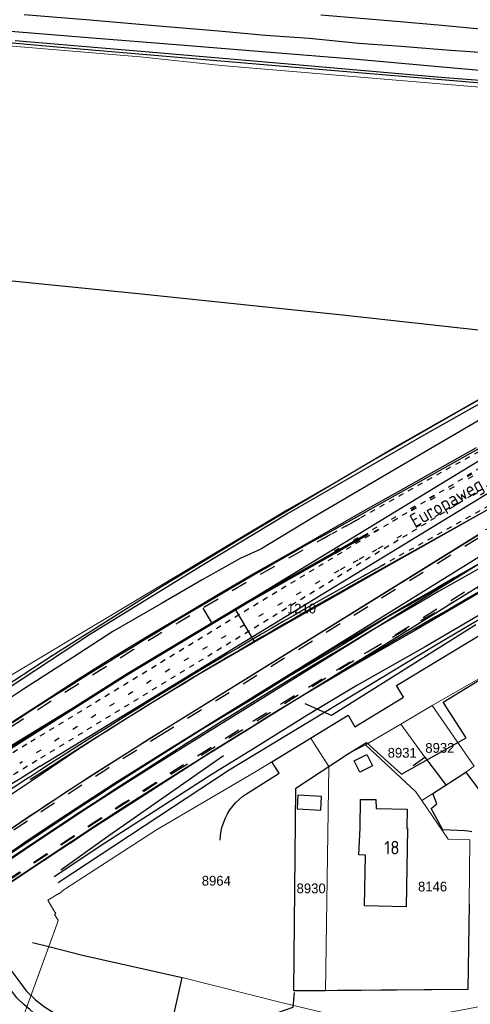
# Model space of a CAD drawing. Header units: metres. Extents: x 233874 to 239264, y 443832 to 448222.
# Tile 53 of 195: x 235221 to 235304, y 445309 to 445491. Entities that reach past the tile are written whole.
import ezdxf
from ezdxf.enums import TextEntityAlignment as Align

# ---------------------------------------------------------------- set-up
doc = ezdxf.new("R2010")
doc.units = ezdxf.units.M
doc.header["$MEASUREMENT"] = 0
for name, pattern in [('DGN3', [54.868356, 36.578904, -18.289452]), ('LIJN1-1', [2, 1, -1]), ('LIJN1-3', [4, 1, -3]), ('PHANTOM', [2.5, 1.25, -0.25, 0.25, -0.25, 0.25, -0.25])]:
    doc.linetypes.add(name, pattern=pattern)
for name, color, linetype in [('DAKRAND-BYG', 4, 'Continuous'), ('Goud-kadastrale grenzen', 13, 'Continuous'), ('Goud-markering', 7, 'Continuous'), ('Goud-ontwerp', 2, 'Continuous'), ('Goud-werkgrens', 210, 'PHANTOM'), ('HEG', 253, 'Continuous'), ('HEK', 253, 'Continuous'), ('HOOFDGEBOUW', 4, 'Continuous'), ('HUISNUMMER', 253, 'Continuous'), ('INSTEEKSLOOT', 153, 'Continuous'), ('KANTVERH', 253, 'Continuous'), ('KUNSTWERK', 253, 'Continuous'), ('MIDSLTGREPPEL', 253, 'Continuous'), ('OVLIJNOBJ', 253, 'Continuous'), ('RASTER', 253, 'Continuous'), ('STRAATNAAM', 253, 'Continuous'), ('TALUDLIJN', 253, 'Continuous')]:
    doc.layers.add(name, color=color, linetype=linetype)
for name, color, linetype, lineweight in [('G01 kadestrale perceelsgrens', 73, 'Continuous', 0), ('G02 kadestrale sectiegrens', 73, 'DGN3', 30), ('Z01 perceelnummer', 73, 'Continuous', 13)]:
    doc.layers.add(name, color=color, linetype=linetype, lineweight=lineweight)
doc.layers.add('Goud-hulp', color=210, linetype='Continuous', plot=False)
doc.styles.get("Standard").update_dxf_attribs({"font": 'iso.shx'})
doc.styles.add('Styledgn001', font='dgn001.shx')

# ---------------------------------------------------------------- blocks, each defined once
blk = doc.blocks.new('A$C1532452F')
at = {"layer": 'G01 kadestrale perceelsgrens'}
for p, q in [((235297.194, 445364.459), (235314.901, 445374.619)), ((235291.471, 445361.043), (235297.194, 445364.459)), ((235297.194, 445364.459), (235304.974, 445353.303)), ((235284.97, 445357.206), (235291.471, 445361.043)), ((235291.471, 445361.043), (235295.865, 445354.92)), ((235275.59, 445357.342), (235274.896, 445358.45)), ((235278.211, 445353.218), (235275.59, 445357.342)), ((235281.653, 445355.47), (235284.97, 445357.206)), ((235278.211, 445353.218), (235281.653, 445355.47)), ((235277.594, 445311.99), (235278.211, 445353.218)), ((235303.426, 445352.198), (235304.974, 445353.303)), ((235299.74, 445349.824), (235303.426, 445352.198)), ((235297.334, 445348.275), (235299.74, 445349.824)), ((235295.327, 445346.947), (235297.334, 445348.275)), ((235226.685, 445320.109), (235228.157, 445324.174)), ((235228.157, 445324.174), (235228.452, 445324.989)), ((235220.559, 445303.197), (235226.685, 445320.109))]:
    blk.add_line(p, q, dxfattribs=at)
at = {"layer": 'G01 kadestrale perceelsgrens', "flags": 128}
for points in [[(235187.382, 445485.452), (235198.729, 445487.474), (235243.486, 445483.755), (235258.402, 445482.172), (235314.041, 445477.485), (235351.821, 445474.353)], [(235176.417, 445343.815), (235201.786, 445359.47), (235215.145, 445367.29), (235270.575, 445400.424), (235302.004, 445418.458), (235338.654, 445439.111), (235363.619, 445452.634)], [(235228.56, 445329.868), (235228.675, 445329.897), (235229.48, 445330.535), (235229.803, 445330.81), (235246.488, 445341.555), (235264.569, 445352.187), (235274.896, 445358.45)], [(235284.97, 445357.206), (235294.204, 445348.592), (235295.327, 445346.947)], [(235295.865, 445354.92), (235299.674, 445349.892), (235299.74, 445349.824)], [(235277.594, 445311.99), (235271.797, 445311.942), (235272.163, 445349.262), (235278.211, 445353.218)], [(235295.327, 445346.947), (235300.184, 445339.872), (235304.164, 445339.746), (235304.016, 445327.904)], [(235227.996, 445326.16), (235227.651, 445326.732), (235226.514, 445328.617), (235228.56, 445329.868)], [(235304.016, 445327.904), (235303.797, 445312.209), (235277.594, 445311.99)], [(235227.996, 445326.16), (235227.754, 445326.002), (235228.452, 445324.989)], [(235251.213, 445314.399), (235269.441, 445309.821), (235278.124, 445307.765), (235286.669, 445306.869), (235290.251, 445306.743), (235294.002, 445306.809), (235310.592, 445309.951)]]:
    blk.add_lwpolyline(points, dxfattribs=at)
at = {"layer": 'G02 kadestrale sectiegrens'}
for p, q in [((235226.685, 445320.109), (235232.885, 445318.554)), ((235232.885, 445318.554), (235251.213, 445314.399)), ((235247.245, 445296.35), (235251.213, 445314.399))]:
    blk.add_line(p, q, dxfattribs=at)
at = {"layer": 'G02 kadestrale sectiegrens', "flags": 128}
blk.add_lwpolyline([(235395.609, 445430.903), (235362.1, 445412.311), (235357.386, 445402.353), (235351.432, 445406.025), (235316.264, 445386.195), (235278.704, 445362.629), (235273.043, 445365.133), (235237.76, 445340.489), (235221.87, 445329.104), (235221.882, 445321.315), (235226.685, 445320.109)], dxfattribs=at)
at = {"layer": 'Z01 perceelnummer', "linetype": 'Continuous', "lineweight": 13, "style": 'Styledgn001'}
for s, p in [('1210', (235273.181, 445382.273)), ('8931', (235291.71, 445355.748)), ('8932', (235298.637, 445356.652)), ('8964', (235257.51, 445332.217)), ('8930', (235274.958, 445330.811)), ('8146', (235297.292, 445331.144))]:
    blk.add_text(s, height=1.8, dxfattribs=at).set_placement(p, align=Align.MIDDLE_CENTER)

msp = doc.modelspace()

# ---------------------------------------------------------------- linework, layer by layer
at = {"layer": 'DAKRAND-BYG'}
msp.add_line((235282.86, 445354.26), (235285.18, 445355.43), dxfattribs=at)
for points in [[(235285.18, 445355.43), (235286.23, 445353.36), (235283.91, 445352.18), (235282.86, 445354.26)], [(235276.88, 445347.69), (235272.49, 445347.93), (235272.36, 445345.42), (235276.74, 445345.18), (235276.88, 445347.69)]]:
    msp.add_lwpolyline(points, dxfattribs=at)
at = {"layer": 'Goud-hulp', "color": 1, "linetype": 'LIJN1-3'}
for p, q in [((235412.69, 445467.594), (235278.317, 445392.323)), ((235412.91, 445467.202), (235278.537, 445391.931)), ((235375.363, 445442.645), (235280.04, 445389.248))]:
    msp.add_line(p, q, dxfattribs=at)
at = {"layer": 'Goud-hulp', "color": 1, "linetype": 'LIJN1-1'}
for p, q in [((235415.916, 445461.836), (235281.543, 445386.565)), ((235379.142, 445452.24), (235276.851, 445394.941))]:
    msp.add_line(p, q, dxfattribs=at)
at = {"layer": 'Goud-hulp', "linetype": 'Continuous'}
for p, q in [((235378.897, 445452.676), (235276.607, 445395.377)), ((235377.11, 445439.526), (235281.787, 445386.129)), ((235255.032, 445382.368), (235256.562, 445379.787)), ((235261.116, 445381.948), (235264.478, 445376.211)), ((235223.021, 445351.174), (235204.485, 445339.103))]:
    msp.add_line(p, q, dxfattribs=at)
at = {"layer": 'Goud-hulp', "linetype": 'LIJN1-3', "const_width": 0.45, "flags": 128}
msp.add_lwpolyline([(235285.454, 445396.027, 0.0185929), (235219.543, 445356.516), (235216.593, 445354.595)], format="xyb", dxfattribs=at)
at = {"layer": 'Goud-hulp', "linetype": 'Continuous'}
for centre, radius, start, end in [((235783.581, 444490.334), 1037.364, 118.810562, 123.071257), ((235939.966, 444268.734), 1288.585, 119.190413, 124.697335), ((235939.966, 444268.734), 1287.835, 119.190413, 124.697335), ((235783.581, 444490.334), 1027.264, 118.810562, 123.071257), ((235783.581, 444490.334), 1026.764, 118.810562, 123.071257), ((235939.966, 444268.734), 1284.085, 119.190413, 123.533883)]:
    msp.add_arc(centre, radius, start, end, dxfattribs=at)
at = {"layer": 'Goud-hulp', "linetype": 'LIJN1-1', "ltscale": 3}
for centre, radius, start, end in [((235783.581, 444490.334), 1036.864, 118.810562, 123.071257), ((235939.966, 444268.734), 1284.835, 119.190413, 124.697335)]:
    msp.add_arc(centre, radius, start, end, dxfattribs=at)
at = {"layer": 'Goud-hulp', "linetype": 'LIJN1-3'}
msp.add_arc((235783.581, 444490.334), 1030.339, 118.810562, 123.071257, dxfattribs=at)
at = {"layer": 'Goud-markering', "linetype": 'LIJN1-1', "ltscale": 3}
for p, q in [((235555.623, 445550.22), (235247.97, 445359.41)), ((235471.448, 445489.659), (235251.712, 445353.377))]:
    msp.add_line(p, q, dxfattribs=at)
at = {"layer": 'Goud-markering', "ltscale": 3}
for p, q in [((235557.204, 445547.671), (235249.551, 445356.861)), ((235469.867, 445492.209), (235250.131, 445355.926))]:
    msp.add_line(p, q, dxfattribs=at)
at = {"layer": 'Goud-markering', "linetype": 'LIJN1-1', "ltscale": 3}
for centre, radius, start, end in [((235697.385, 444633.86), 853.462, 121.774605, 149.18254), ((235699.984, 444630.603), 850.5, 121.807635, 148.928273)]:
    msp.add_arc(centre, radius, start, end, dxfattribs=at)
at = {"layer": 'Goud-markering', "ltscale": 3}
for radius in [854.6, 853.5]:
    msp.add_arc((235699.984, 444630.603), radius, 121.807635, 148.928273, dxfattribs=at)
at = {"layer": 'Goud-ontwerp', "linetype": 'Continuous'}
for p, q in [((235555.359, 445550.645), (235247.706, 445359.835)), ((235471.712, 445489.235), (235251.976, 445352.952)), ((235365.316, 445445.721), (235222.009, 445358.382)), ((235368.438, 445440.598), (235225.132, 445353.258))]:
    msp.add_line(p, q, dxfattribs=at)
at = {"layer": 'Goud-ontwerp', "color": 7, "linetype": 'LIJN1-1'}
for p, q in [((235365.966, 445444.654), (235222.66, 445357.314)), ((235367.788, 445441.665), (235224.481, 445354.326))]:
    msp.add_line(p, q, dxfattribs=at)
at = {"layer": 'Goud-ontwerp', "linetype": 'Continuous'}
for centre, radius, start, end in [((235697.385, 444633.86), 853.962, 121.774624, 149.182442), ((235552.998, 444815.296), 636, 121.360632, 128.416818), ((235699.984, 444630.603), 850, 121.807635, 148.928273), ((235552.998, 444815.296), 630, 121.360632, 134.012145)]:
    msp.add_arc(centre, radius, start, end, dxfattribs=at)
at = {"layer": 'Goud-ontwerp', "color": 7, "linetype": 'LIJN1-1'}
for radius, end in [(634.75, 128.010436), (631.25, 128.007669)]:
    msp.add_arc((235552.998, 444815.296), radius, 121.360632, end, dxfattribs=at)
at = {"layer": 'Goud-werkgrens', "linetype": 'Continuous'}
msp.add_lwpolyline([(235365.35, 445432.88), (235247.706, 445359.835, 0.0182724), (235195.899, 445325.064)], format="xyb", dxfattribs=at)
msp.add_lwpolyline([(235219.322, 445337.218), (235237.78, 445349.34), (235242.33, 445352.21), (235250.955, 445357.635), (235255.03, 445360.19), (235259.54, 445362.91), (235264.05, 445365.63), (235271.19, 445370.02), (235275.46, 445372.535), (235279.73, 445375.05), (235284.165, 445377.78), (235288.6, 445380.51), (235292.605, 445382.795), (235296.61, 445385.08), (235303.52, 445389.24), (235307.761, 445391.669)], dxfattribs=at)
at = {"layer": 'HEG'}
msp.add_lwpolyline([(235281.65, 445355.47), (235285.16, 445357.63), (235291.58, 445351.79), (235303.46, 445358.5), (235299.22, 445365.05), (235314.88, 445374.61)], dxfattribs=at)
at = {"layer": 'HEK'}
msp.add_lwpolyline([(235304.02, 445327.9), (235303.8, 445312.21), (235271.8, 445311.94), (235272.16, 445349.26), (235281.65, 445355.47)], dxfattribs=at)
at = {"layer": 'HOOFDGEBOUW'}
msp.add_lwpolyline([(235292.71, 445341.8), (235292.46, 445327.44), (235284.8, 445327.58), (235284.97, 445336.93), (235283.72, 445336.95), (235283.96, 445341.93), (235284.06, 445347.18), (235286.87, 445347.13), (235286.94, 445345.48), (235292.61, 445345.38), (235292.55, 445341.8), (235292.71, 445341.8)], dxfattribs=at)
at = {"layer": 'INSTEEKSLOOT'}
for points in [[(235214.02, 445364.28), (235234.39, 445377.66), (235254.93, 445390.24), (235270.56, 445399.71), (235295.87, 445414.27), (235309.89, 445422.2), (235321.34, 445428.69), (235334.78, 445436.22), (235343.2, 445441.07), (235352.37, 445446.38), (235360.55, 445451.16), (235368.67, 445455.7), (235383.55, 445463.76), (235392.27, 445468.8), (235406.21, 445476.19), (235415.23, 445481.24), (235420.93, 445484.75), (235427.42, 445488.51), (235442.34, 445496.86)], [(235218.21, 445488.63), (235235.46, 445487.18), (235249.38, 445486.1), (235265.93, 445484.76), (235283.44, 445483.34), (235295.7, 445482.24), (235305.27, 445481.37), (235314.86, 445480.84), (235322.15, 445480.3), (235327.65, 445480), (235330.79, 445479.8), (235335.19, 445479.49), (235349.22, 445478), (235349.56, 445477.82), (235350.07, 445477.28), (235350.01, 445476.53), (235349.61, 445475.96)], [(235349.61, 445475.96), (235349.06, 445476.01), (235347.51, 445476.13), (235335.69, 445477.09), (235322.82, 445478.09), (235298.83, 445479.98), (235271.46, 445482.35), (235244.44, 445484.69), (235220.51, 445486.73)], [(235413.55, 445477.17), (235383.7, 445460.61), (235362.49, 445448.8), (235333.34, 445432.4), (235310.74, 445419.72), (235287.99, 445406.42), (235275.5, 445399.16), (235265.68, 445393.22), (235261.91, 445391.51), (235254.94, 445387.57), (235247.41, 445383.2), (235238.47, 445378.03), (235231.12, 445373.3), (235222.06, 445367.44), (235213.14, 445361.58)]]:
    msp.add_lwpolyline(points, dxfattribs=at)
at = {"layer": 'KANTVERH'}
for points in [[(235222.16, 445491.57), (235234.27, 445490.54), (235247.64, 445489.4), (235257.91, 445488.57), (235266.58, 445487.77), (235274.61, 445487.17), (235283.73, 445486.28), (235291.51, 445485.7), (235299.79, 445485.02), (235308.48, 445484.42)], [(235276.72, 445491.46), (235291.33, 445490.28), (235299.01, 445489.6), (235306.08, 445488.88), (235311.46, 445488.44), (235317.76, 445488.13), (235324.32, 445487.9), (235331.64, 445487.71), (235339.56, 445487.62), (235351.52, 445488.04), (235357.42, 445488.24), (235364.67, 445488.56), (235370.92, 445489.07), (235378.91, 445489.95), (235385.2, 445490.9)], [(235419.01, 445455.64), (235415.99, 445453.64), (235408.22, 445448.51), (235399.96, 445443.02), (235392.19, 445437.93), (235384.76, 445433.21), (235377.34, 445428.18), (235370.86, 445423.92), (235364.27, 445419.65), (235356.3, 445414.77), (235341.27, 445406.01), (235331.24, 445399.89), (235320.08, 445393.47), (235307.32, 445386.02), (235294.15, 445378.3), (235281.62, 445371.14), (235272.33, 445365.61), (235263.18, 445359.88), (235254.68, 445354.65), (235244.46, 445348.1), (235235.08, 445342.08), (235225.74, 445335.86), (235216.3, 445329.65), (235212.15, 445326.61)], [(235220.18, 445337.77), (235229.15, 445343.77), (235237.78, 445349.34), (235246.88, 445355.08), (235255.03, 445360.19), (235264.05, 445365.63), (235271.19, 445370.02), (235279.73, 445375.05), (235288.6, 445380.51), (235296.61, 445385.08), (235303.52, 445389.24), (235310.05, 445392.98), (235318.01, 445397.7), (235325.75, 445402.2), (235333.55, 445406.68), (235340.24, 445410.61), (235346.37, 445414.33), (235355.76, 445420.21), (235365.07, 445426.08), (235374.52, 445432.09), (235383.18, 445437.73), (235394.67, 445445.38), (235398.33, 445447.74), (235409.07, 445454.93)], [(235391.78, 445447.64), (235389.45, 445446.34), (235383.69, 445443.2), (235377, 445439.38), (235370.9, 445436.03), (235365.35, 445432.88), (235358.86, 445429.22), (235351.23, 445424.84), (235340.11, 445418.95), (235330.81, 445413.73), (235321.07, 445408.2), (235310.97, 445402.49), (235299.81, 445396.17), (235289.24, 445390.2), (235278.82, 445384.27), (235269.5, 445378.95), (235261.23, 445374.2), (235253.07, 445369.48), (235245.15, 445364.66), (235238.01, 445360.16), (235231.81, 445356.2), (235223.79, 445350.73), (235215.78, 445345.45), (235204.42, 445337.62)], [(235217.45, 445359.87), (235225.39, 445364.95), (235232.49, 445369.55), (235238.9, 445373.6), (235245.28, 445377.45), (235251.66, 445381.2), (235257.94, 445384.9), (235264.42, 445388.75), (235271.73, 445392.82), (235278.21, 445396.56), (235284.95, 445400.43), (235290.89, 445403.72), (235305.36, 445411.93)], [(235293.74, 445353.44), (235295.86, 445354.92), (235299.67, 445349.89)], [(235304.54, 445341.21), (235303.85, 445341.32), (235303.2, 445341.37), (235299.2, 445341.6), (235297.01, 445345.49), (235298.08, 445346.36), (235297.33, 445348.28), (235303.43, 445352.2), (235307.18, 445347.17)]]:
    msp.add_lwpolyline(points, dxfattribs=at)
at = {"layer": 'KANTVERH', "color": 13}
for points in [[(235212.15, 445326.61), (235214.55, 445322.86), (235216.09, 445320.78), (235217.89, 445318.27), (235219.33, 445316.25), (235221.02, 445314.05), (235222.55, 445311.97), (235224.28, 445310.33), (235225.93, 445309.04), (235227.89, 445307.82), (235230.91, 445306.12), (235233.96, 445304.72), (235237.26, 445303.25), (235241.17, 445302.03), (235245.15, 445300.9), (235249, 445300.09), (235252.26, 445299.47), (235255.19, 445299.08), (235257.35, 445299.01), (235259.405, 445299.383)], [(235259.804, 445297.321), (235257.38, 445296.85), (235255.16, 445296.83), (235252.93, 445297.16), (235250.65, 445297.54), (235247.93, 445298.02), (235245.22, 445298.64), (235242.42, 445299.42), (235239.63, 445300.29), (235237.1, 445301.25), (235234.96, 445302.13), (235232.87, 445303.05), (235231.13, 445303.84), (235229.25, 445304.75), (235227.52, 445305.7), (235225.73, 445306.64), (235224.35, 445307.46), (235223.18, 445308.56), (235222.14, 445309.39), (235220.79, 445310.66), (235219.34, 445312.63), (235211.17, 445323.89), (235213.07, 445324.99)]]:
    msp.add_lwpolyline(points, dxfattribs=at)
at = {"layer": 'KUNSTWERK'}
for p, q in [((235290.66, 445368.14), (235306.5, 445377.67)), ((235291.95, 445366), (235290.66, 445368.14)), ((235283.01, 445360.51), (235291.95, 445366)), ((235267.72, 445354.09), (235281.76, 445362.66)), ((235281.76, 445362.66), (235283.01, 445360.51)), ((235269.05, 445351.98), (235267.72, 445354.09)), ((235263.05, 445348.19), (235269.05, 445351.98))]:
    msp.add_line(p, q, dxfattribs=at)
msp.add_lwpolyline([(235258.25, 445339.68), (235258.3, 445340.53), (235258.42, 445341.37), (235258.61, 445342.2), (235258.87, 445343.01), (235259.19, 445343.79), (235259.58, 445344.54), (235260.03, 445345.26), (235260.53, 445345.95), (235261.09, 445346.58), (235261.7, 445347.17), (235262.35, 445347.71), (235263.05, 445348.19)], dxfattribs=at)
at = {"layer": 'MIDSLTGREPPEL'}
msp.add_lwpolyline([(235228.43, 445331.89), (235259.86, 445352.6), (235297.58, 445375.4), (235349.84, 445406.28), (235403.37, 445439.98), (235469.06, 445483.99), (235485.13, 445493.82)], dxfattribs=at)
at = {"layer": 'OVLIJNOBJ'}
msp.add_lwpolyline([(235253.36, 445299.43), (235253.82, 445300.7), (235254.52, 445301.9), (235255.67, 445303.06), (235256.7, 445304.08), (235258.09, 445305.07), (235259.45, 445305.77), (235261.2, 445306.28), (235262.83, 445306.59), (235264.67, 445306.95), (235266.55, 445307.3), (235268.86, 445307.96), (235271.66, 445308.99), (235271.88, 445311.68)], dxfattribs=at)
at = {"layer": 'RASTER'}
for points in [[(235098.86, 445434.55), (235100.67, 445460.01), (235103.24, 445486.66), (235104.45, 445489.22), (235107.11, 445490.41), (235111.05, 445490.19), (235134.69, 445488.27), (235172.19, 445485.13), (235188.3, 445483.88), (235190.95, 445486.17), (235195.31, 445488.53), (235228.15, 445485.61), (235269.13, 445482.09), (235305.48, 445479.04), (235351.26, 445475.33), (235362.94, 445453.4)], [(235146.48, 445345.75), (235176.82, 445344.14), (235187.89, 445350.68), (235189.46, 445351.45), (235195.17, 445352.49), (235202.55, 445357.47), (235227.3, 445373.63), (235247.41, 445386.36), (235264.99, 445396.93), (235289.61, 445411.55), (235317.35, 445427.27), (235338.89, 445439.68), (235363.08, 445453.33)], [(235158.3, 445448.21), (235187.14, 445446.02), (235206.45, 445443.9), (235243.74, 445440.17), (235280.73, 445436.32), (235324.62, 445431.46)]]:
    msp.add_lwpolyline(points, dxfattribs=at)
at = {"layer": 'TALUDLIJN'}
for p, q in [((235309.1, 445382.99), (235295.91, 445375.26)), ((235295.91, 445375.26), (235283.39, 445368.1)), ((235283.39, 445368.1), (235274.17, 445362.61)), ((235274.17, 445362.61), (235265.04, 445356.9)), ((235265.04, 445356.9), (235256.55, 445351.67)), ((235256.55, 445351.67), (235246.36, 445345.14)), ((235246.36, 445345.14), (235237.01, 445339.14)), ((235237.01, 445339.14), (235227.68, 445332.93))]:
    msp.add_line(p, q, dxfattribs=at)

# ---------------------------------------------------------------- block references
at = {"layer": 'Goud-kadastrale grenzen', "linetype": 'Continuous'}
msp.add_blockref('A$C1532452F', (0, 0), dxfattribs=at)

# ---------------------------------------------------------------- texts
at = {"layer": 'HUISNUMMER'}
msp.add_text('18', height=2.5, dxfattribs=at).set_placement((235288.39, 445337.05))
at = {"layer": 'STRAATNAAM'}
msp.add_text('Europaweg', height=2.5, rotation=29.439, dxfattribs=at).set_placement((235294.04, 445397.11))

doc.saveas('drawing.dxf')
